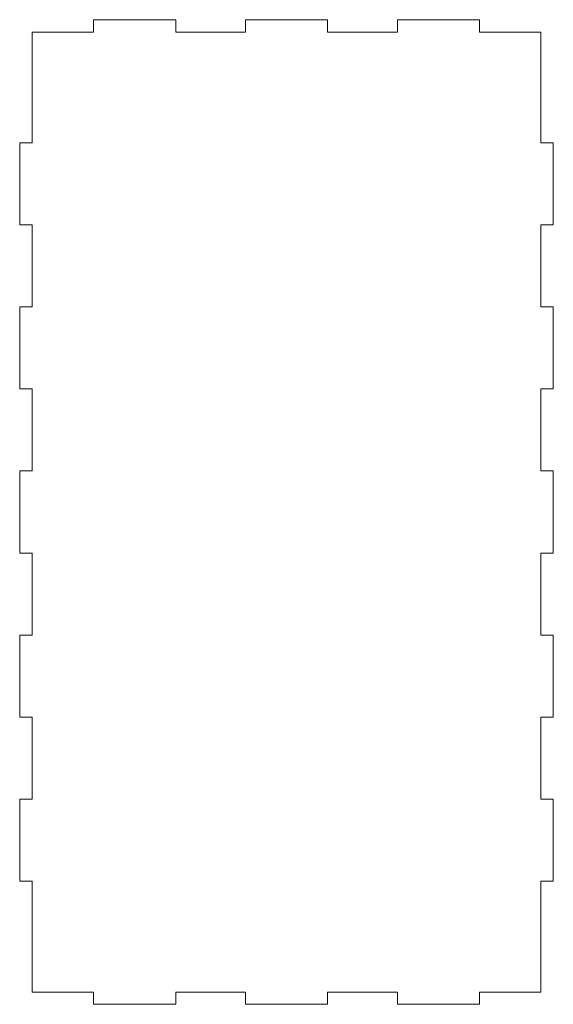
# Model space of a CAD drawing. Header units: millimetres. Extents: x -3 to 127, y -47 to 193.
import ezdxf

# ---------------------------------------------------------------- set-up
doc = ezdxf.new("R2010")
doc.units = ezdxf.units.MM

msp = doc.modelspace()

# ---------------------------------------------------------------- linework, layer by layer
at = {"color": 7, "linetype": 'Continuous', "lineweight": 15}
for p, q in [((14.85, 192.79), (14.85, 189.79)), ((34.85, 192.79), (14.85, 192.79)), ((34.85, 189.79), (34.85, 192.79)), ((51.85, 192.79), (51.85, 189.79)), ((71.85, 192.79), (51.85, 192.79)), ((71.85, 189.79), (71.85, 192.79)), ((88.85, 192.79), (88.85, 189.79)), ((108.85, 192.79), (88.85, 192.79)), ((108.85, 189.79), (108.85, 192.79)), ((-0.15, 189.79), (-0.15, 162.79)), ((14.85, 189.79), (-0.15, 189.79)), ((51.85, 189.79), (34.85, 189.79)), ((88.85, 189.79), (71.85, 189.79)), ((123.85, 189.79), (108.85, 189.79)), ((123.85, 162.79), (123.85, 189.79)), ((-3.15, 162.79), (-3.15, 142.79)), ((-0.15, 162.79), (-3.15, 162.79)), ((126.85, 162.79), (123.85, 162.79)), ((126.85, 142.79), (126.85, 162.79)), ((-3.15, 142.79), (-0.15, 142.79)), ((-0.15, 142.79), (-0.15, 122.79)), ((123.85, 142.79), (126.85, 142.79)), ((123.85, 122.79), (123.85, 142.79)), ((-3.15, 122.79), (-3.15, 102.79)), ((-0.15, 122.79), (-3.15, 122.79)), ((126.85, 122.79), (123.85, 122.79)), ((126.85, 102.79), (126.85, 122.79)), ((-3.15, 102.79), (-0.15, 102.79)), ((-0.15, 102.79), (-0.15, 82.79)), ((123.85, 102.79), (126.85, 102.79)), ((123.85, 82.79), (123.85, 102.79)), ((-3.15, 82.79), (-3.15, 62.79)), ((-0.15, 82.79), (-3.15, 82.79)), ((126.85, 82.79), (123.85, 82.79)), ((126.85, 62.79), (126.85, 82.79)), ((-3.15, 62.79), (-0.15, 62.79)), ((-0.15, 62.79), (-0.15, 42.79)), ((123.85, 62.79), (126.85, 62.79)), ((123.85, 42.79), (123.85, 62.79)), ((-3.15, 42.79), (-3.15, 22.79)), ((-0.15, 42.79), (-3.15, 42.79)), ((126.85, 42.79), (123.85, 42.79)), ((126.85, 22.79), (126.85, 42.79)), ((-3.15, 22.79), (-0.15, 22.79)), ((-0.15, 22.79), (-0.15, 2.79)), ((123.85, 22.79), (126.85, 22.79)), ((123.85, 2.79), (123.85, 22.79)), ((-3.15, 2.79), (-3.15, -17.21)), ((-0.15, 2.79), (-3.15, 2.79)), ((126.85, 2.79), (123.85, 2.79)), ((126.85, -17.21), (126.85, 2.79)), ((-3.15, -17.21), (-0.15, -17.21)), ((-0.15, -17.21), (-0.15, -44.21)), ((123.85, -17.21), (126.85, -17.21)), ((123.85, -44.21), (123.85, -17.21)), ((-0.15, -44.21), (14.85, -44.21)), ((14.85, -44.21), (14.85, -47.21)), ((34.85, -44.21), (51.85, -44.21)), ((34.85, -47.21), (34.85, -44.21)), ((51.85, -44.21), (51.85, -47.21)), ((71.85, -44.21), (88.85, -44.21)), ((71.85, -47.21), (71.85, -44.21)), ((88.85, -44.21), (88.85, -47.21)), ((108.85, -44.21), (123.85, -44.21)), ((108.85, -47.21), (108.85, -44.21)), ((14.85, -47.21), (34.85, -47.21)), ((51.85, -47.21), (71.85, -47.21)), ((88.85, -47.21), (108.85, -47.21))]:
    msp.add_line(p, q, dxfattribs=at)

doc.saveas('drawing.dxf')
